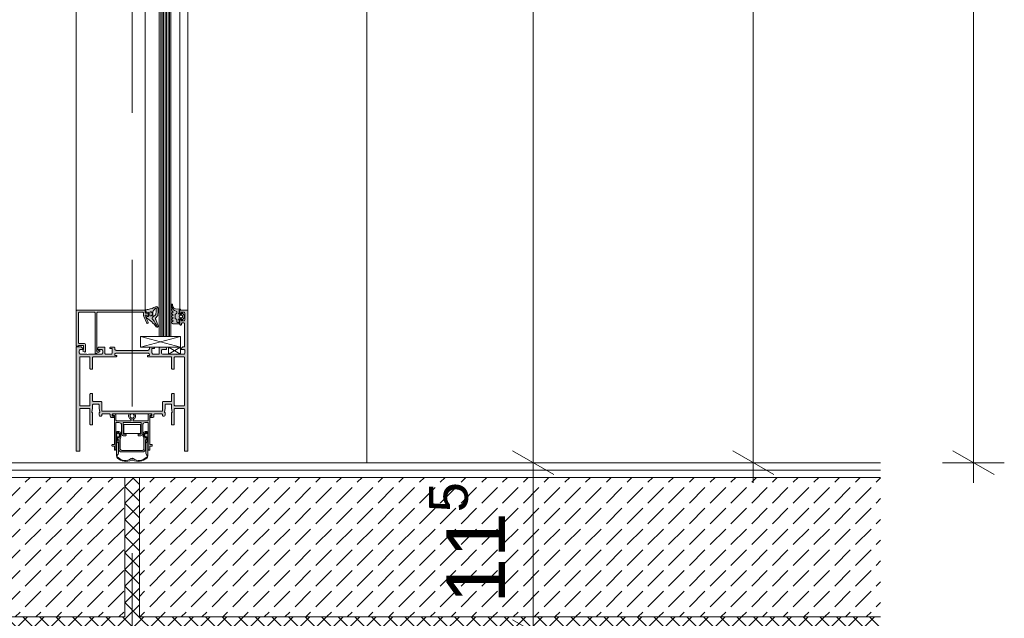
# Model space of a CAD drawing. Header units: metres. Extents: x -0.7 to 9.9, y -1.9 to 2.2.
# Tile 35 of 51: x 8.5 to 9.2, y -1.4 to -1. Entities that reach past the tile are written whole.
import ezdxf

# ---------------------------------------------------------------- set-up
doc = ezdxf.new("R2010")
doc.units = ezdxf.units.M
doc.header["$MEASUREMENT"] = 0
doc.linetypes.add('Strichlinie doppelt', pattern=[0.109361, 0.052917, -0.021167, 0.014111, -0.021167])
for name, color, linetype in [('152 - Bemaßung_ Beschriftung.Ausbau', 7, 'Continuous'), ('451 - Universal.Achsen Raster', 7, 'Continuous'), ('607 - Struktur.Stütze', 7, 'Continuous'), ('650 - Abdeckung.Fußboden Aufbau', 7, 'Continuous'), ('Neubau_301 - Elemente.Linie', 7, 'Continuous'), ('Neubau_302 - Elemente.Schraffur', 7, 'Continuous')]:
    doc.layers.add(name, color=color, linetype=linetype)
doc.styles.add('ERSTELLTER_STIL_1', font='txt')
doc.dimstyles.new('ERSTELLTER_STIL__5', dxfattribs={"dimtxt": 0.04, "dimasz": 0.02128, "dimexe": 0.18, "dimexo": 0.0625, "dimgap": 0, "dimtad": 1, "dimzin": 0, "dimdsep": 46, "dimtxsty": 'ERSTELLTER_STIL_1', "dimblk": 'ARROWHEAD_2', "dimblk1": 'ARROWHEAD_2', "dimblk2": 'ARROWHEAD_2', "dimcen": 0.09, "dimse1": 1, "dimse2": 1, "dimclrd": 7, "dimclre": 7, "dimclrt": 7, "dimazin": 0, "dimtfac": 1, "dimtdec": 4, "dimtmove": 0, "dimatfit": 3, "dimfxl": 1, "dimtolj": 1, "dimtzin": 0, "dimarcsym": 0})
pattern_1 = [(45, (-2.72064, -4.656054), (-0.014142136, 0.014142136), [0.015, -0.005]), (45, (-2.72064, -4.641912), (-0.014142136, 0.014142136), [0.015, -0.005])]
pattern_2 = [(45, (-2.72064, -4.656054), (-0.005656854, 0.005656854), []), (135, (-2.72064, -4.656054), (0.005656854, 0.005656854), [])]

# ---------------------------------------------------------------- blocks, each defined once
blk = doc.blocks.new('*D71', base_point=(-2.72064, -4.65605))
at = {"layer": '152 - Bemaßung_ Beschriftung.Ausbau', "color": 7, "linetype": 'Continuous', "lineweight": 5}
for p, q in [((8.86862, -1.28297), (8.89662, -1.29914)), ((8.90362, -1.29105), (8.86162, -1.29105)), ((8.88262, -1.40605), (8.88262, -1.29105)), ((8.86862, -1.39797), (8.89662, -1.41414)), ((8.90362, -1.40605), (8.86162, -1.40605))]:
    blk.add_line(p, q, dxfattribs=at)
at = {"layer": '152 - Bemaßung_ Beschriftung.Ausbau', "color": 7, "lineweight": 5, "insert": (8.87506, -1.38691), "char_height": 0.04, "attachment_point": 7, "rotation": 90, "style": 'ERSTELLTER_STIL_1'}
blk.add_mtext('\\A1;{\\pql;\\fArial|b0|i0|c0|p38;11\\fArial|b0|i0|c0|p38;\\A1{\\H.66x;\\S5^  ;}}', dxfattribs=at)
blk = doc.blocks.new('ARROWHEAD_2')
at = {"color": 0, "linetype": 'Continuous', "lineweight": 0}
for p, q in [((-0.378, -0.655), (0.378, 0.655)), ((0, 0), (-1, 0))]:
    blk.add_line(p, q, dxfattribs=at)
blk = doc.blocks.new('*D72', base_point=(-2.72064, -4.65605))
at = {"layer": '152 - Bemaßung_ Beschriftung.Ausbau', "color": 7, "linetype": 'Continuous', "lineweight": 5}
for p, q in [((8.86862, 0.92303), (8.89662, 0.90686)), ((8.90362, 0.91495), (8.86162, 0.91495)), ((8.88262, -1.29105), (8.88262, 0.91495)), ((8.86862, -1.28297), (8.89662, -1.29914)), ((8.90362, -1.29105), (8.86162, -1.29105))]:
    blk.add_line(p, q, dxfattribs=at)
at = {"layer": '152 - Bemaßung_ Beschriftung.Ausbau', "color": 7, "lineweight": 5, "insert": (8.88239, -0.25128), "char_height": 0.04, "attachment_point": 7, "rotation": 90, "style": 'ERSTELLTER_STIL_1'}
blk.add_mtext('\\A1;{\\pql;\\fArial|b0|i0|c0|p38;2,20\\fArial|b0|i0|c0|p38;\\A1{\\H.66x;\\S6^  ;}}', dxfattribs=at)
blk = doc.blocks.new('*D78', base_point=(-2.72064, -4.65605))
at = {"layer": '152 - Bemaßung_ Beschriftung.Ausbau', "color": 7, "linetype": 'Continuous', "lineweight": 5}
for p, q in [((9.01862, 0.99703), (9.04662, 0.98086)), ((9.05362, 0.98895), (9.01162, 0.98895)), ((9.03262, -1.29105), (9.03262, 0.98895)), ((9.01862, -1.28297), (9.04662, -1.29914)), ((9.05362, -1.29105), (9.01162, -1.29105)), ((9.03262, -1.30475), (9.03262, -1.29105))]:
    blk.add_line(p, q, dxfattribs=at)
at = {"layer": '152 - Bemaßung_ Beschriftung.Ausbau', "color": 7, "lineweight": 5, "insert": (9.02462, -0.20427), "char_height": 0.04, "attachment_point": 7, "rotation": 90, "style": 'ERSTELLTER_STIL_1'}
blk.add_mtext('\\A1;{\\pql;\\fArial|b0|i0|c0|p38;2,28}', dxfattribs=at)
blk = doc.blocks.new('*D82', base_point=(-2.72064, -4.65605))
at = {"layer": '152 - Bemaßung_ Beschriftung.Ausbau', "color": 7, "linetype": 'Continuous', "lineweight": 5}
for p, q in [((9.16862, 1.70703), (9.19662, 1.69086)), ((9.20362, 1.69895), (9.16162, 1.69895)), ((9.18262, -1.29105), (9.18262, 1.69895)), ((9.16862, -1.28297), (9.19662, -1.29914)), ((9.20362, -1.29105), (9.16162, -1.29105)), ((9.18262, -1.30475), (9.18262, -1.29105))]:
    blk.add_line(p, q, dxfattribs=at)
at = {"layer": '152 - Bemaßung_ Beschriftung.Ausbau', "color": 7, "lineweight": 5, "char_height": 0.04, "attachment_point": 7, "rotation": 90, "style": 'ERSTELLTER_STIL_1'}
for s, insert in [('\\A1;{\\pql;\\fArial|b0|i0|c0|p38;1}', (9.17462, 1.6605)), ('\\A1;{\\pql;\\fArial|b0|i0|c0|p38;2,99}', (9.17462, 0.13556))]:
    blk.add_mtext(s, dxfattribs=dict(at, insert=insert))

msp = doc.modelspace()

# ---------------------------------------------------------------- hatches: boundary and pattern name
at = {"layer": '650 - Abdeckung.Fußboden Aufbau', "linetype": 'Continuous', "lineweight": 5}
h = msp.add_hatch(dxfattribs=at)
h.set_pattern_fill('Teppich_0003', color=1, style=0, pattern_type=2)
h.set_pattern_definition([(45, (-2.72064, -4.536054), (-0.03818377, 0.03818377), [0, -0.036, 0, -0.054]), (110, (-2.60064, -4.536054), (0.0507434, 0.01846909), [0, -0.0264, 0, -0.0456])])
h.paths.add_polyline_path([(9.11935, -1.29105), (8.09935, -1.29105), (8.09935, -1.29605), (9.11935, -1.29605)])
h = msp.add_hatch(dxfattribs=at)
h.set_pattern_fill('Zementgebunden_0003', color=1, style=0, pattern_type=2)
h.set_pattern_definition([(45, (-2.72064, -4.656054), (-0.0212132, 0.0212132), [0, -0.03])])
h.paths.add_polyline_path([(8.09935, -1.29605), (8.09935, -1.30105), (9.11935, -1.30105), (9.11935, -1.29605)])
h = msp.add_hatch(dxfattribs=at)
h.set_pattern_fill('Beton__unbewehrt_0003', color=1, style=0, pattern_type=2)
h.set_pattern_definition(pattern_1)
h.paths.add_polyline_path([(8.09935, -1.30105), (8.09935, -1.39605), (8.60435, -1.39605), (8.60435, -1.30105)])
h = msp.add_hatch(dxfattribs=at)
h.set_pattern_fill('Dämmung__hart_2_0003', color=1, style=0, pattern_type=2)
h.set_pattern_definition(pattern_2)
h.paths.add_polyline_path([(8.60435, -1.30105), (8.61435, -1.30105), (8.61435, -1.39605), (8.60435, -1.39605)])
h = msp.add_hatch(dxfattribs=at)
h.set_pattern_fill('Beton__unbewehrt_0003', color=1, style=0, pattern_type=2)
h.set_pattern_definition(pattern_1)
h.paths.add_polyline_path([(8.61435, -1.39605), (9.11935, -1.39605), (9.11935, -1.30105), (8.61435, -1.30105)])
h = msp.add_hatch(dxfattribs=at)
h.set_pattern_fill('Dämmung__hart_2_0003', color=1, style=0, pattern_type=2)
h.set_pattern_definition(pattern_2)
h.paths.add_polyline_path([(8.09935, -1.39605), (8.09935, -1.40605), (9.11935, -1.40605), (9.11935, -1.39605)])
at = {"layer": 'Neubau_302 - Elemente.Schraffur', "linetype": 'Continuous', "lineweight": 5}
for points in [[(8.61948, -1.19093), (8.61907, -1.19052, 0.872598), (8.6183, -1.19111), (8.62027, -1.19533, -0.99569), (8.6194, -1.19583), (8.61727, -1.19127, -0.114745), (8.61713, -1.19061), (8.61713, -1.18898, 0.414516), (8.61663, -1.18848), (8.58583, -1.18848, 0.414515), (8.58533, -1.18898), (8.58533, -1.21428), (8.58514, -1.21473, 0.493148), (8.58533, -1.21498), (8.58601, -1.21498, 0.268805), (8.58619, -1.21488), (8.58648, -1.21438, -0.265753), (8.58665, -1.21428), (8.58713, -1.21428, -0.413047), (8.58733, -1.21448), (8.58733, -1.215, -0.256951), (8.5871, -1.21543), (8.5849, -1.2165, -0.589288), (8.58413, -1.21608), (8.58413, -1.18898, 0.414515), (8.58363, -1.18848), (8.57333, -1.18848, 0.414513), (8.57283, -1.18898), (8.57283, -1.20928, 0.414516), (8.57333, -1.20978), (8.57663, -1.20978, -0.414516), (8.57763, -1.21078), (8.57763, -1.21508, -0.57735), (8.57688, -1.21551), (8.57593, -1.21496, -0.401246), (8.57586, -1.2147), (8.57633, -1.21378), (8.57633, -1.21158, 0.414515), (8.57583, -1.21108), (8.57283, -1.21108), (8.57283, -1.21158), (8.57133, -1.21158), (8.57133, -1.18758, -0.414516), (8.57183, -1.18708), (8.61783, -1.18708, -0.414395), (8.61833, -1.18758), (8.61833, -1.18858, 0.414577), (8.61883, -1.18908), (8.61983, -1.18908, -0.414577), (8.62033, -1.18958), (8.62033, -1.19058, -0.668201)], [(8.62403, -1.19136), (8.62534, -1.19022, 0.153915), (8.62561, -1.18956), (8.62574, -1.18813, 0.02182), (8.62574, -1.18803), (8.62574, -1.18574), (8.62712, -1.18557, -0.042739), (8.62714, -1.18577), (8.62714, -1.18809, -0.02182), (8.62714, -1.18819), (8.62696, -1.19029, -0.153915), (8.62668, -1.19096), (8.62534, -1.19256, 0.390038), (8.62536, -1.19324, -0.108152), (8.62555, -1.19353), (8.62707, -1.19778, -0.44113), (8.62655, -1.19876, 0.094485), (8.62326, -1.19322, -0.183145), (8.62313, -1.19289), (8.62313, -1.19243, -0.291473), (8.62371, -1.19152), (8.62396, -1.19141, 0.072988)], [(8.63889, -1.18981, 0.267949), (8.63864, -1.19024), (8.63864, -1.19248, 0.267949), (8.63889, -1.19291), (8.63959, -1.19331, -0.267949), (8.63984, -1.19375), (8.63984, -1.19486, 0.414214), (8.64034, -1.19536), (8.64153, -1.19536), (8.64153, -1.19608, -0.414173), (8.64123, -1.19638), (8.63723, -1.19638), (8.63623, -1.19573, -0.600573), (8.63626, -1.19502), (8.63701, -1.19474, 0.693412), (8.63694, -1.19399), (8.63633, -1.19377, -0.693412), (8.63626, -1.19302), (8.63701, -1.19274, 0.693412), (8.63694, -1.19199), (8.63633, -1.19177, -0.693412), (8.63626, -1.19102), (8.63701, -1.19074, 0.693412), (8.63694, -1.18999), (8.63633, -1.18977, -0.876979), (8.63643, -1.18898), (8.63683, -1.18898, 0.698129), (8.63709, -1.18827, -0.220225), (8.63603, -1.18599), (8.63603, -1.18331, -0.167643), (8.63612, -1.18307), (8.63626, -1.18334, -0.067527), (8.63647, -1.18424, 0.342203), (8.63945, -1.18783, -0.348876), (8.63984, -1.18832), (8.63984, -1.18897, -0.267949), (8.63959, -1.1894)], [(8.59735, -1.25898, 0.414214), (8.59715, -1.25878), (8.5965, -1.25878, -0.414214), (8.5963, -1.25858), (8.5963, -1.25798, -0.414214), (8.5965, -1.25778), (8.59785, -1.25778, -0.414214), (8.59835, -1.25828), (8.59835, -1.26203, 0.414214), (8.59875, -1.26243), (8.6084, -1.26243, 0.414214), (8.6086, -1.26223), (8.6086, -1.26165, 0.308446), (8.60848, -1.26146, -0.497153), (8.60744, -1.25778), (8.60826, -1.25778), (8.60839, -1.25801, -0.337489), (8.60836, -1.25825, 0.478066), (8.6086, -1.26041), (8.6086, -1.26063), (8.6101, -1.26063), (8.6101, -1.26041, 0.478066), (8.61035, -1.25825, -0.337489), (8.61032, -1.25801), (8.61045, -1.25778), (8.61127, -1.25778, -0.497153), (8.61023, -1.26146, 0.308446), (8.6101, -1.26165), (8.6101, -1.26223, 0.414214), (8.6103, -1.26243), (8.61995, -1.26243, 0.414214), (8.62035, -1.26203), (8.62035, -1.25828, -0.414214), (8.62085, -1.25778), (8.6222, -1.25778, -0.414214), (8.6224, -1.25798), (8.6224, -1.25858, -0.414214), (8.6222, -1.25878), (8.62155, -1.25878, 0.414214), (8.62135, -1.25898), (8.62135, -1.27843, 0.414214), (8.62155, -1.27863), (8.62285, -1.27863, -0.414214), (8.62305, -1.27883), (8.62305, -1.27943, -0.414214), (8.62285, -1.27963), (8.62155, -1.27963, 0.414214), (8.62135, -1.27983), (8.62135, -1.28223, -0.414214), (8.62115, -1.28243, -0.414214), (8.62035, -1.28163), (8.62035, -1.26383, 0.414214), (8.62015, -1.26363), (8.61835, -1.26363, 0.414214), (8.61655, -1.26543), (8.61655, -1.27143, -0.414214), (8.61535, -1.27263), (8.6137, -1.27263, -0.414214), (8.6135, -1.27243), (8.6135, -1.27183, -0.414214), (8.6137, -1.27163), (8.61535, -1.27163, 0.414214), (8.61555, -1.27143), (8.61555, -1.26403, 0.414214), (8.61515, -1.26363), (8.60355, -1.26363, 0.414214), (8.60315, -1.26403), (8.60315, -1.27143, 0.414214), (8.60335, -1.27163), (8.605, -1.27163, -0.414214), (8.6052, -1.27183), (8.6052, -1.27243, -0.414214), (8.605, -1.27263), (8.60335, -1.27263, -0.414214), (8.60215, -1.27143), (8.60215, -1.26543, 0.414214), (8.60035, -1.26363), (8.59855, -1.26363, 0.414214), (8.59835, -1.26383), (8.59835, -1.28163, -0.414214), (8.59755, -1.28243, -0.414214), (8.59735, -1.28223), (8.59735, -1.27983, 0.414214), (8.59715, -1.27963), (8.59585, -1.27963, -0.414214), (8.59565, -1.27943), (8.59565, -1.27883, -0.414214), (8.59585, -1.27863), (8.59715, -1.27863, 0.414214), (8.59735, -1.27843)], [(8.59905, -1.26984, -0.860685), (8.59955, -1.2699), (8.5994, -1.27117), (8.59976, -1.27117), (8.59993, -1.27091, -0.306871), (8.60007, -1.27086, -0.090353), (8.60021, -1.27091, -0.1846), (8.60086, -1.27224, -0.233804), (8.60021, -1.27358, -0.087438), (8.60007, -1.27363, -0.309748), (8.59993, -1.27357), (8.59976, -1.27332), (8.5994, -1.27332), (8.5994, -1.27572, 0.616214), (8.59925, -1.27672, -0.242668), (8.60001, -1.27819), (8.60001, -1.28458, -0.233695), (8.59946, -1.28568, 0.637069), (8.59976, -1.28744, 0.359552), (8.60869, -1.28818, -0.153577), (8.60935, -1.28797, -0.153577), (8.61002, -1.28818, 0.359552), (8.61895, -1.28744, 0.637069), (8.61925, -1.28568, -0.233698), (8.6187, -1.28458), (8.6187, -1.27819, -0.242668), (8.61946, -1.27672, 0.616214), (8.61931, -1.27572), (8.61931, -1.27332), (8.61895, -1.27332), (8.61878, -1.27357, -0.309748), (8.61864, -1.27363, -0.087438), (8.6185, -1.27358, -0.233804), (8.61785, -1.27224, -0.1846), (8.6185, -1.27091, -0.090353), (8.61864, -1.27086, -0.306879), (8.61878, -1.27091), (8.61895, -1.27117), (8.61931, -1.27117), (8.61916, -1.26992, -0.460612), (8.61941, -1.26966, -0.317612), (8.61966, -1.26986, -0.102957), (8.6199, -1.27397, 0.545546), (8.62, -1.27492), (8.62, -1.28637, -0.24447), (8.61938, -1.28786, -0.302969), (8.60979, -1.28925, 0.135892), (8.60935, -1.28913, 0.135892), (8.60892, -1.28925, -0.302969), (8.59933, -1.28786, -0.24447), (8.59871, -1.28637), (8.59871, -1.27492, 0.545546), (8.59881, -1.27397, -0.102027)], [(8.60129, -1.28163, 0.414214), (8.60229, -1.28263), (8.6164, -1.28263, 0.414214), (8.6174, -1.28163), (8.6174, -1.27463, 0.158163), (8.61728, -1.27428, -0.158163), (8.617, -1.2734), (8.617, -1.27113, -0.435346), (8.61828, -1.26976), (8.61913, -1.26976), (8.6193, -1.2711, -0.187846), (8.6192, -1.27114), (8.61916, -1.27114, -0.316144), (8.61902, -1.27104), (8.61887, -1.27064, 0.316144), (8.61869, -1.27051), (8.61842, -1.27051, 0.198912), (8.61828, -1.27057), (8.61781, -1.27104, 0.198912), (8.61767, -1.27139), (8.61767, -1.27309, 0.198912), (8.61781, -1.27344), (8.61832, -1.27395, 0.198912), (8.61847, -1.27401), (8.61869, -1.27401, 0.316144), (8.61887, -1.27388), (8.61902, -1.27348, -0.316144), (8.61916, -1.27338), (8.6192, -1.27338, -0.209243), (8.61931, -1.27343), (8.61931, -1.27478, -0.112908), (8.61918, -1.27496), (8.6186, -1.27547, 0.236963), (8.6184, -1.27587), (8.6184, -1.28163, -0.414404), (8.6164, -1.28363), (8.60229, -1.28363, -0.414404), (8.60029, -1.28163), (8.60029, -1.27587, 0.236963), (8.60009, -1.27547), (8.59951, -1.27496, -0.112908), (8.59938, -1.27478), (8.59938, -1.27343, -0.209243), (8.59949, -1.27338), (8.59953, -1.27338, -0.316144), (8.59967, -1.27348), (8.59981, -1.27388, 0.316144), (8.6, -1.27401), (8.60022, -1.27401, 0.198912), (8.60036, -1.27395), (8.60087, -1.27344, 0.198912), (8.60102, -1.27309), (8.60102, -1.27139, 0.198912), (8.60087, -1.27104), (8.6004, -1.27057, 0.198912), (8.60026, -1.27051), (8.6, -1.27051, 0.316144), (8.59981, -1.27064), (8.59967, -1.27104, -0.316144), (8.59953, -1.27114), (8.59949, -1.27114, -0.187846), (8.59939, -1.2711), (8.59955, -1.26976), (8.60041, -1.26976, -0.435346), (8.60169, -1.27113), (8.60169, -1.2734, -0.158163), (8.6014, -1.27428, 0.158163), (8.60129, -1.27463)]]:
    msp.add_hatch(color=7, dxfattribs=at).paths.add_polyline_path(points)
h = msp.add_hatch(color=7, dxfattribs=at)
h.paths.add_polyline_path([(8.64735, -1.18758), (8.64735, -1.28308), (8.64505, -1.28308), (8.64505, -1.25458, 0.414214), (8.64455, -1.25408), (8.63855, -1.25408, 0.414214), (8.63805, -1.25458), (8.63805, -1.26478, -0.414214), (8.63755, -1.26528), (8.63675, -1.26528, -0.414214), (8.63625, -1.26478), (8.63625, -1.25668), (8.63675, -1.25668), (8.63625, -1.25384), (8.63625, -1.25158, 0.414214), (8.63575, -1.25108), (8.63235, -1.25108, 0.414214), (8.63185, -1.25158), (8.63185, -1.25384), (8.63135, -1.25668), (8.63185, -1.25668), (8.63185, -1.25828, -0.414214), (8.63085, -1.25928), (8.63055, -1.25928, -0.414214), (8.63005, -1.25878), (8.63005, -1.25828, 0.414214), (8.62955, -1.25778), (8.6247, -1.25778, 0.414214), (8.6242, -1.25828), (8.6242, -1.25928, -0.414214), (8.6232, -1.26028), (8.6219, -1.26028, -1), (8.6219, -1.25928), (8.6226, -1.25928, 0.414214), (8.6229, -1.25898), (8.6229, -1.25808, 0.414214), (8.6226, -1.25778), (8.5961, -1.25778, 0.414214), (8.5958, -1.25808), (8.5958, -1.25898, 0.414214), (8.5961, -1.25928), (8.5968, -1.25928, -1), (8.5968, -1.26028), (8.5955, -1.26028, -0.414214), (8.5945, -1.25928), (8.5945, -1.25828, 0.414214), (8.594, -1.25778), (8.58915, -1.25778, 0.414214), (8.58865, -1.25828), (8.58865, -1.25878, -0.414214), (8.58815, -1.25928), (8.58785, -1.25928, -0.414214), (8.58685, -1.25828), (8.58685, -1.25668), (8.58735, -1.25668), (8.58685, -1.25384), (8.58685, -1.25158, 0.414214), (8.58635, -1.25108), (8.58295, -1.25108, 0.414214), (8.58245, -1.25158), (8.58245, -1.25384), (8.58195, -1.25668), (8.58245, -1.25668), (8.58245, -1.26478, -0.414214), (8.58195, -1.26528), (8.58115, -1.26528, -0.414214), (8.58065, -1.26478), (8.58065, -1.25458, 0.414214), (8.58015, -1.25408), (8.57415, -1.25408, 0.414214), (8.57365, -1.25458), (8.57365, -1.28308), (8.57135, -1.28308), (8.57135, -1.21208), (8.57475, -1.21208), (8.57585, -1.21318), (8.57585, -1.21378), (8.57435, -1.21378, 0.414214), (8.57335, -1.21478), (8.57335, -1.21608, 0.414214), (8.57435, -1.21708), (8.57855, -1.21708, 0.4), (8.57955, -1.21708), (8.58835, -1.21708, 0.414214), (8.58935, -1.21608), (8.58935, -1.21478, 0.414214), (8.58835, -1.21378), (8.58585, -1.21378), (8.58585, -1.21328, -0.414214), (8.58685, -1.21228), (8.59035, -1.21228, -0.414214), (8.59085, -1.21278), (8.59085, -1.21658, 0.414214), (8.59135, -1.21708), (8.59485, -1.21708, 0.414214), (8.59585, -1.21608), (8.59585, -1.21328), (8.59415, -1.21328), (8.59415, -1.21278, -0.414214), (8.59465, -1.21228), (8.5971, -1.21228, -0.414214), (8.5976, -1.21278), (8.5976, -1.21348, 0.414214), (8.5986, -1.21448), (8.6201, -1.21448, 0.414214), (8.6211, -1.21348), (8.6211, -1.21278, -0.414214), (8.6216, -1.21228), (8.62405, -1.21228, -0.414214), (8.62455, -1.21278), (8.62455, -1.21328), (8.62285, -1.21328), (8.62285, -1.21608, 0.414214), (8.62385, -1.21708), (8.62735, -1.21708, 0.414214), (8.62785, -1.21658), (8.62785, -1.21278, -0.414214), (8.62835, -1.21228), (8.63185, -1.21228, -0.414214), (8.63285, -1.21328), (8.63285, -1.21378), (8.63035, -1.21378, 0.414214), (8.62935, -1.21478), (8.62935, -1.21608, 0.414214), (8.63035, -1.21708), (8.63915, -1.21708, 0.4), (8.64015, -1.21708), (8.64435, -1.21708, 0.414214), (8.64535, -1.21608), (8.64535, -1.21478, 0.414214), (8.64435, -1.21378), (8.64285, -1.21378), (8.64285, -1.21318), (8.64395, -1.21208), (8.64505, -1.21208), (8.64505, -1.19618, 0.414214), (8.64455, -1.19568), (8.64355, -1.19568, 0.414214), (8.64305, -1.19618), (8.64305, -1.19668, -0.414214), (8.64255, -1.19718), (8.64235, -1.19718, -0.414214), (8.64185, -1.19668), (8.64185, -1.19388, -0.414214), (8.64235, -1.19338), (8.64285, -1.19338), (8.64285, -1.19438), (8.64435, -1.19438, 0.414214), (8.64535, -1.19338), (8.64535, -1.18938, 0.414214), (8.64435, -1.18838), (8.64285, -1.18838), (8.64285, -1.18938), (8.64235, -1.18938, -0.414214), (8.64185, -1.18888), (8.64185, -1.18758, -0.414214), (8.64235, -1.18708), (8.64685, -1.18708, -0.414214)])
h.paths.add_polyline_path([(8.64455, -1.25228, 0.414214), (8.64505, -1.25178), (8.64505, -1.21938, 0.414214), (8.64455, -1.21888), (8.63855, -1.21888, 0.414214), (8.63805, -1.21938), (8.63805, -1.22678, -0.414214), (8.63755, -1.22728), (8.63675, -1.22728, -0.414214), (8.63625, -1.22678), (8.63625, -1.21938, 0.414214), (8.63575, -1.21888), (8.6203, -1.21888, -0.414214), (8.6198, -1.21838), (8.6198, -1.21788), (8.6211, -1.21788), (8.6211, -1.21728, 0.414214), (8.6201, -1.21628), (8.5986, -1.21628, 0.414214), (8.5976, -1.21728), (8.5976, -1.21788), (8.5989, -1.21788), (8.5989, -1.21838, -0.414214), (8.5984, -1.21888), (8.58295, -1.21888, 0.414214), (8.58245, -1.21938), (8.58245, -1.22678, -0.414214), (8.58195, -1.22728), (8.58115, -1.22728, -0.414214), (8.58065, -1.22678), (8.58065, -1.21938, 0.414214), (8.58015, -1.21888), (8.57415, -1.21888, 0.414214), (8.57365, -1.21938), (8.57365, -1.25178, 0.414214), (8.57415, -1.25228), (8.58015, -1.25228, 0.414214), (8.58065, -1.25178), (8.58065, -1.24438, -0.414214), (8.58115, -1.24388), (8.58195, -1.24388, -0.414214), (8.58245, -1.24438), (8.58245, -1.24878, 0.414214), (8.58295, -1.24928), (8.58815, -1.24928, -0.414214), (8.58865, -1.24978), (8.58865, -1.25548, 0.414214), (8.58915, -1.25598), (8.62955, -1.25598, 0.414214), (8.63005, -1.25548), (8.63005, -1.24978, -0.414214), (8.63055, -1.24928), (8.63575, -1.24928, 0.414214), (8.63625, -1.24878), (8.63625, -1.24438, -0.414214), (8.63675, -1.24388), (8.63755, -1.24388, -0.414214), (8.63805, -1.24438), (8.63805, -1.25178, 0.414214), (8.63855, -1.25228)], flags=0)
h = msp.add_hatch(color=7, dxfattribs=at)
h.paths.add_polyline_path([(8.62534, -1.18473, -0.518668), (8.62712, -1.18557), (8.62537, -1.18578, 0.228916), (8.62479, -1.18615, -0.021657), (8.62367, -1.18775, 0.170252), (8.62353, -1.18812), (8.62353, -1.19114, 0.548355), (8.62396, -1.19141), (8.62371, -1.19152, 0.291473), (8.62313, -1.19243), (8.62313, -1.19289, 0.183145), (8.62326, -1.19322, -0.094485), (8.62655, -1.19876, -0.312127), (8.62575, -1.19846, 0.104624), (8.61908, -1.19226, -0.631063), (8.61913, -1.19172), (8.62029, -1.1913, 0.315299), (8.62048, -1.19102), (8.62048, -1.18897, 0.45159), (8.62015, -1.18867), (8.61924, -1.18878, -0.394989), (8.61891, -1.18854), (8.61864, -1.18714, -0.416404), (8.61888, -1.18679, -0.006167), (8.62034, -1.18654, 0.08742)])
h.paths.add_polyline_path([(8.62193, -1.19099, 0.414214), (8.62293, -1.18999), (8.62293, -1.18879, 0.414214), (8.62243, -1.18829), (8.62193, -1.18829, 0.414214), (8.62143, -1.18879), (8.62143, -1.19049, 0.414214)], flags=0)
h = msp.add_hatch(color=7, dxfattribs=at)
h.paths.add_polyline_path([(8.64483, -1.1922, -0.199038), (8.64469, -1.19255), (8.64365, -1.19359, -0.668191), (8.64313, -1.19338), (8.64313, -1.19328, 0.414214), (8.64283, -1.19298), (8.64153, -1.19298, 0.999994), (8.64153, -1.19398), (8.64153, -1.19536), (8.64034, -1.19536, -0.414214), (8.63984, -1.19486), (8.63984, -1.19375, 0.267949), (8.63959, -1.19331), (8.63889, -1.19291, -0.267949), (8.63864, -1.19248), (8.63864, -1.19024, -0.267949), (8.63889, -1.18981), (8.63959, -1.1894, 0.267949), (8.63984, -1.18897), (8.63984, -1.18832, 0.353497), (8.63944, -1.18783, -0.3416), (8.63647, -1.18424, 0.067527), (8.63626, -1.18334), (8.63612, -1.18307, -0.643242), (8.63683, -1.18324), (8.63707, -1.1845, 0.334543), (8.63886, -1.18611), (8.64193, -1.18638, -0.41421), (8.64233, -1.18678), (8.64153, -1.18678), (8.64153, -1.18878, 1), (8.64153, -1.18978), (8.64283, -1.18978, 0.463451), (8.64313, -1.18943, -0.765529), (8.64365, -1.18917), (8.64469, -1.19021, -0.199004), (8.64483, -1.19056)])
h.paths.add_polyline_path([(8.64313, -1.19218, 0.414214), (8.64363, -1.19168), (8.64363, -1.19108, 0.414214), (8.64313, -1.19058), (8.64203, -1.19058, 0.414214), (8.64153, -1.19108), (8.64153, -1.19168, 0.414214), (8.64203, -1.19218)], flags=0)

# ---------------------------------------------------------------- linework, layer by layer
at = {"layer": '451 - Universal.Achsen Raster', "color": 160, "linetype": 'Strichlinie doppelt', "lineweight": 9, "ltscale": 2, "true_color": 0x3232ff}
msp.add_line((8.60935, 1.89395), (8.60935, -1.60605), dxfattribs=at)
at = {"layer": '607 - Struktur.Stütze', "color": 7, "linetype": 'Continuous', "lineweight": 13}
msp.add_line((8.76935, -1.29105), (8.76935, 1.04895), dxfattribs=at)
at = {"layer": '650 - Abdeckung.Fußboden Aufbau', "color": 1, "linetype": 'Continuous', "lineweight": 13}
for p, q in [((8.64183, -1.29105), (8.09935, -1.29105)), ((9.11935, -1.29105), (8.64183, -1.29105))]:
    msp.add_line(p, q, dxfattribs=at)
at = {"layer": '650 - Abdeckung.Fußboden Aufbau', "color": 1, "linetype": 'Continuous', "lineweight": 9}
for p, q in [((9.11935, -1.29605), (8.09935, -1.29605)), ((9.11935, -1.30105), (8.09935, -1.30105)), ((8.60435, -1.39605), (8.60435, -1.30105)), ((8.61435, -1.30105), (8.61435, -1.39605)), ((8.60435, -1.39605), (8.09935, -1.39605)), ((9.11935, -1.39605), (8.61435, -1.39605))]:
    msp.add_line(p, q, dxfattribs=at)
at = {"layer": 'Neubau_301 - Elemente.Linie', "color": 1, "linetype": 'Continuous', "lineweight": 5}
for p, q in [((8.62783, -0.60905), (8.62783, -1.20508)), ((8.62883, -1.20508), (8.62883, -0.60905)), ((8.62983, -1.20508), (8.62983, -0.60905)), ((8.63083, -1.20508), (8.63083, -0.60905)), ((8.63183, -1.20508), (8.63183, -0.60905)), ((8.63283, -1.20508), (8.63283, -0.60905)), ((8.63383, -1.20508), (8.63383, -0.60905)), ((8.63483, -1.20508), (8.63483, -0.60905)), ((8.63583, -1.20508), (8.63583, -0.60905)), ((8.57133, -1.18758), (8.57133, -0.6593)), ((8.61833, -1.18758), (8.61833, -0.6593)), ((8.64183, -1.18637), (8.64183, -0.6593)), ((8.64733, -1.18758), (8.64733, -0.6593)), ((8.62712, -1.18557), (8.62537, -1.18578)), ((8.62712, -1.18557), (8.62574, -1.18574)), ((8.62574, -1.18574), (8.62574, -1.18803)), ((8.62574, -1.18574), (8.62574, -1.18803)), ((8.62714, -1.18809), (8.62714, -1.18577)), ((8.62313, -1.19243), (8.62313, -1.1929)), ((8.62353, -1.18812), (8.62353, -1.19114)), ((8.62396, -1.19141), (8.62371, -1.19152)), ((8.62534, -1.19022), (8.62403, -1.19136)), ((8.62534, -1.19256), (8.62668, -1.19096)), ((8.62707, -1.19778), (8.62555, -1.19353)), ((8.62574, -1.18813), (8.62561, -1.18956)), ((8.62574, -1.18813), (8.62561, -1.18956)), ((8.62696, -1.19029), (8.62714, -1.18819)), ((8.64227, -1.20508), (8.61503, -1.21228)), ((8.64227, -1.21228), (8.61503, -1.20508)), ((8.62783, -1.20508), (8.63583, -1.20508)), ((8.63425, -1.21708), (8.64227, -1.21228)), ((8.63425, -1.21228), (8.64227, -1.21708))]:
    msp.add_line(p, q, dxfattribs=at)
at = {"layer": 'Neubau_301 - Elemente.Linie', "color": 1, "linetype": 'Continuous', "lineweight": 5, "flags": 128}
for points in [[(8.61948, -1.19093, 0.668201), (8.62033, -1.19058), (8.62033, -1.18958, 0.414577), (8.61983, -1.18908), (8.61883, -1.18908, -0.414577), (8.61833, -1.18858), (8.61833, -1.18758, 0.414395), (8.61783, -1.18708), (8.57183, -1.18708, 0.414516), (8.57133, -1.18758), (8.57133, -1.21158), (8.57283, -1.21158), (8.57283, -1.21108), (8.57583, -1.21108, -0.414515), (8.57633, -1.21158), (8.57633, -1.21378), (8.57586, -1.2147, 0.401246), (8.57593, -1.21496), (8.57688, -1.21551, 0.57735), (8.57763, -1.21508), (8.57763, -1.21078, 0.414516), (8.57663, -1.20978), (8.57333, -1.20978, -0.414516), (8.57283, -1.20928), (8.57283, -1.18898, -0.414513), (8.57333, -1.18848), (8.58363, -1.18848, -0.414515), (8.58413, -1.18898), (8.58413, -1.21608, 0.589288), (8.5849, -1.2165), (8.5871, -1.21543, 0.256951), (8.58733, -1.215), (8.58733, -1.21448, 0.413047), (8.58713, -1.21428), (8.58665, -1.21428, 0.265753), (8.58648, -1.21438), (8.58619, -1.21488, -0.268805), (8.58601, -1.21498), (8.58533, -1.21498, -0.493148), (8.58514, -1.21473), (8.58533, -1.21428), (8.58533, -1.18898, -0.414515), (8.58583, -1.18848), (8.61663, -1.18848, -0.414516), (8.61713, -1.18898), (8.61713, -1.19061, 0.114745), (8.61727, -1.19127), (8.6194, -1.19583, 0.99569), (8.62027, -1.19533), (8.6183, -1.19111, -0.872598), (8.61907, -1.19052)], [(8.57475, -1.21208), (8.57585, -1.21318), (8.57585, -1.21378), (8.57435, -1.21378, 0.414214), (8.57335, -1.21478), (8.57335, -1.21608, 0.414214), (8.57435, -1.21708), (8.57855, -1.21708, 0.4), (8.57955, -1.21708), (8.58835, -1.21708, 0.414214), (8.58935, -1.21608), (8.58935, -1.21478, 0.414214), (8.58835, -1.21378), (8.58585, -1.21378), (8.58585, -1.21328, -0.414214), (8.58685, -1.21228), (8.59035, -1.21228, -0.414214), (8.59085, -1.21278), (8.59085, -1.21658, 0.414214), (8.59135, -1.21708), (8.59485, -1.21708, 0.414214), (8.59585, -1.21608), (8.59585, -1.21328), (8.59415, -1.21328), (8.59415, -1.21278, -0.414214), (8.59465, -1.21228), (8.5971, -1.21228, -0.414214), (8.5976, -1.21278), (8.5976, -1.21348, 0.414214), (8.5986, -1.21448), (8.6201, -1.21448, 0.414214), (8.6211, -1.21348), (8.6211, -1.21278, -0.414214), (8.6216, -1.21228), (8.62405, -1.21228, -0.414214), (8.62455, -1.21278), (8.62455, -1.21328), (8.62285, -1.21328), (8.62285, -1.21608, 0.414214), (8.62385, -1.21708), (8.62735, -1.21708, 0.414214), (8.62785, -1.21658), (8.62785, -1.21278, -0.414214), (8.62835, -1.21228), (8.63185, -1.21228, -0.414214), (8.63285, -1.21328), (8.63285, -1.21378), (8.63035, -1.21378, 0.414214), (8.62935, -1.21478), (8.62935, -1.21608, 0.414214), (8.63035, -1.21708), (8.63915, -1.21708, 0.4), (8.64015, -1.21708), (8.64435, -1.21708, 0.414214), (8.64535, -1.21608), (8.64535, -1.21478, 0.414214), (8.64435, -1.21378), (8.64285, -1.21378), (8.64285, -1.21318), (8.64395, -1.21208), (8.64505, -1.21208), (8.64505, -1.19618, 0.414214), (8.64455, -1.19568), (8.64355, -1.19568, 0.414214), (8.64305, -1.19618), (8.64305, -1.19668, -0.414214), (8.64255, -1.19718), (8.64235, -1.19718, -0.414214), (8.64185, -1.19668), (8.64185, -1.19388, -0.414214), (8.64235, -1.19338), (8.64285, -1.19338), (8.64285, -1.19438), (8.64435, -1.19438, 0.414214), (8.64535, -1.19338), (8.64535, -1.18938, 0.414214), (8.64435, -1.18838), (8.64285, -1.18838), (8.64285, -1.18938), (8.64235, -1.18938, -0.414214), (8.64185, -1.18888), (8.64185, -1.18758, -0.414214), (8.64235, -1.18708), (8.64685, -1.18708, -0.414214), (8.64735, -1.18758), (8.64735, -1.28308), (8.64505, -1.28308), (8.64505, -1.25458, 0.414214), (8.64455, -1.25408), (8.63855, -1.25408, 0.414214), (8.63805, -1.25458), (8.63805, -1.26478, -0.414214), (8.63755, -1.26528), (8.63675, -1.26528, -0.414214), (8.63625, -1.26478), (8.63625, -1.25668), (8.63675, -1.25668), (8.63625, -1.25384), (8.63625, -1.25158, 0.414214), (8.63575, -1.25108), (8.63235, -1.25108, 0.414214), (8.63185, -1.25158), (8.63185, -1.25384), (8.63135, -1.25668), (8.63185, -1.25668), (8.63185, -1.25828, -0.414214), (8.63085, -1.25928), (8.63055, -1.25928, -0.414214), (8.63005, -1.25878), (8.63005, -1.25828, 0.414214), (8.62955, -1.25778), (8.6247, -1.25778, 0.414214), (8.6242, -1.25828), (8.6242, -1.25928, -0.414214), (8.6232, -1.26028), (8.6219, -1.26028, -1), (8.6219, -1.25928), (8.6226, -1.25928, 0.414214), (8.6229, -1.25898), (8.6229, -1.25808, 0.414214), (8.6226, -1.25778), (8.5961, -1.25778, 0.414214), (8.5958, -1.25808), (8.5958, -1.25898, 0.414214), (8.5961, -1.25928), (8.5968, -1.25928, -1), (8.5968, -1.26028), (8.5955, -1.26028, -0.414214), (8.5945, -1.25928), (8.5945, -1.25828, 0.414214), (8.594, -1.25778), (8.58915, -1.25778, 0.414214), (8.58865, -1.25828), (8.58865, -1.25878, -0.414214), (8.58815, -1.25928), (8.58785, -1.25928, -0.414214), (8.58685, -1.25828), (8.58685, -1.25668), (8.58735, -1.25668), (8.58685, -1.25384), (8.58685, -1.25158, 0.414214), (8.58635, -1.25108), (8.58295, -1.25108, 0.414214), (8.58245, -1.25158), (8.58245, -1.25384), (8.58195, -1.25668), (8.58245, -1.25668), (8.58245, -1.26478, -0.414214), (8.58195, -1.26528), (8.58115, -1.26528, -0.414214), (8.58065, -1.26478), (8.58065, -1.25458, 0.414214), (8.58015, -1.25408), (8.57415, -1.25408, 0.414214), (8.57365, -1.25458), (8.57365, -1.28308), (8.57135, -1.28308), (8.57135, -1.21208)], [(8.63755, -1.24388, -0.414214), (8.63805, -1.24438), (8.63805, -1.25178, 0.414214), (8.63855, -1.25228), (8.64455, -1.25228, 0.414214), (8.64505, -1.25178), (8.64505, -1.21938, 0.414214), (8.64455, -1.21888), (8.63855, -1.21888, 0.414214), (8.63805, -1.21938), (8.63805, -1.22678, -0.414214), (8.63755, -1.22728), (8.63675, -1.22728, -0.414214), (8.63625, -1.22678), (8.63625, -1.21938, 0.414214), (8.63575, -1.21888), (8.6203, -1.21888, -0.414214), (8.6198, -1.21838), (8.6198, -1.21788), (8.6211, -1.21788), (8.6211, -1.21728, 0.414214), (8.6201, -1.21628), (8.5986, -1.21628, 0.414214), (8.5976, -1.21728), (8.5976, -1.21788), (8.5989, -1.21788), (8.5989, -1.21838, -0.414214), (8.5984, -1.21888), (8.58295, -1.21888, 0.414214), (8.58245, -1.21938), (8.58245, -1.22678, -0.414214), (8.58195, -1.22728), (8.58115, -1.22728, -0.414214), (8.58065, -1.22678), (8.58065, -1.21938, 0.414214), (8.58015, -1.21888), (8.57415, -1.21888, 0.414214), (8.57365, -1.21938), (8.57365, -1.25178, 0.414214), (8.57415, -1.25228), (8.58015, -1.25228, 0.414214), (8.58065, -1.25178), (8.58065, -1.24438, -0.414214), (8.58115, -1.24388), (8.58195, -1.24388, -0.414214), (8.58245, -1.24438), (8.58245, -1.24878, 0.414214), (8.58295, -1.24928), (8.58815, -1.24928, -0.414214), (8.58865, -1.24978), (8.58865, -1.25548, 0.414214), (8.58915, -1.25598), (8.62955, -1.25598, 0.414214), (8.63005, -1.25548), (8.63005, -1.24978, -0.414214), (8.63055, -1.24928), (8.63575, -1.24928, 0.414214), (8.63625, -1.24878), (8.63625, -1.24438, -0.414214), (8.63675, -1.24388)]]:
    msp.add_lwpolyline(points, format="xyb", close=True, dxfattribs=at)
at = {"layer": 'Neubau_301 - Elemente.Linie', "color": 1, "linetype": 'Continuous', "lineweight": 5}
for points in [[(8.62015, -1.18867), (8.61924, -1.18878, -0.394989), (8.61891, -1.18854), (8.61864, -1.18714, -0.416404), (8.61888, -1.18679, -0.006167), (8.62034, -1.18654, 0.087272), (8.62534, -1.18474, -0.576624), (8.62714, -1.18577), (8.62714, -1.18809, -0.02182), (8.62714, -1.18819), (8.62696, -1.19029, -0.153915), (8.62668, -1.19096), (8.62534, -1.19256, 0.390038), (8.62536, -1.19324, -0.108152), (8.62555, -1.19353), (8.62707, -1.19778, -0.873532), (8.62575, -1.19846, 0.104624), (8.61908, -1.19226, -0.631063), (8.61913, -1.19172), (8.62029, -1.1913, 0.315299), (8.62048, -1.19102), (8.62048, -1.18897, 0.45159)], [(8.64193, -1.18638, -0.41421), (8.64233, -1.18678), (8.64153, -1.18678), (8.64153, -1.18878, 1), (8.64153, -1.18978), (8.64283, -1.18978, 0.414214), (8.64313, -1.18948), (8.64313, -1.18938, -0.667911), (8.64365, -1.18917), (8.64469, -1.19021, -0.199004), (8.64483, -1.19056), (8.64483, -1.1922, -0.199038), (8.64469, -1.19255), (8.64365, -1.19359, -0.667817), (8.64313, -1.19338), (8.64313, -1.19328, 0.414214), (8.64283, -1.19298), (8.64153, -1.19298, 1), (8.64153, -1.19398), (8.64153, -1.19536), (8.64034, -1.19536, -0.414214), (8.63984, -1.19486), (8.63984, -1.19375, 0.267949), (8.63959, -1.19331), (8.63889, -1.19291, -0.267949), (8.63864, -1.19248), (8.63864, -1.19024, -0.267949), (8.63889, -1.18981), (8.63959, -1.1894, 0.267949), (8.63984, -1.18897), (8.63984, -1.18832, 0.353497), (8.63944, -1.18783, -0.3416), (8.63647, -1.18424, 0.067527), (8.63626, -1.18334), (8.63612, -1.18307, -0.643242), (8.63683, -1.18324), (8.63707, -1.1845, 0.334543), (8.63886, -1.18611)], [(8.62143, -1.18879, -0.414214), (8.62193, -1.18829), (8.62243, -1.18829, -0.414214), (8.62293, -1.18879), (8.62293, -1.18999, -0.414214), (8.62193, -1.19099, -0.414214), (8.62143, -1.19049)], [(8.64203, -1.19058, 0.414225), (8.64153, -1.19108), (8.64153, -1.19168, 0.414225), (8.64203, -1.19218), (8.64313, -1.19218, 0.414235), (8.64363, -1.19168), (8.64363, -1.19108, 0.414235), (8.64313, -1.19058)], [(8.61045, -1.25778), (8.61127, -1.25778, -0.497153), (8.61023, -1.26146, 0.308446), (8.6101, -1.26165), (8.6101, -1.26223, 0.414214), (8.6103, -1.26243), (8.61995, -1.26243, 0.414214), (8.62035, -1.26203), (8.62035, -1.25828, -0.414214), (8.62085, -1.25778), (8.6222, -1.25778, -0.414214), (8.6224, -1.25798), (8.6224, -1.25858, -0.414214), (8.6222, -1.25878), (8.62155, -1.25878, 0.414214), (8.62135, -1.25898), (8.62135, -1.27843, 0.414214), (8.62155, -1.27863), (8.62285, -1.27863, -0.414214), (8.62305, -1.27883), (8.62305, -1.27943, -0.414214), (8.62285, -1.27963), (8.62155, -1.27963, 0.414214), (8.62135, -1.27983), (8.62135, -1.28223, -0.414214), (8.62115, -1.28243, -0.414214), (8.62035, -1.28163), (8.62035, -1.26383, 0.414214), (8.62015, -1.26363), (8.61835, -1.26363, 0.414214), (8.61655, -1.26543), (8.61655, -1.27143, -0.414214), (8.61535, -1.27263), (8.6137, -1.27263, -0.414214), (8.6135, -1.27243), (8.6135, -1.27183, -0.414214), (8.6137, -1.27163), (8.61535, -1.27163, 0.414214), (8.61555, -1.27143), (8.61555, -1.26403, 0.414214), (8.61515, -1.26363), (8.60355, -1.26363, 0.414214), (8.60315, -1.26403), (8.60315, -1.27143, 0.414214), (8.60335, -1.27163), (8.605, -1.27163, -0.414214), (8.6052, -1.27183), (8.6052, -1.27243, -0.414214), (8.605, -1.27263), (8.60335, -1.27263, -0.414214), (8.60215, -1.27143), (8.60215, -1.26543, 0.414214), (8.60035, -1.26363), (8.59855, -1.26363, 0.414214), (8.59835, -1.26383), (8.59835, -1.28163, -0.414214), (8.59755, -1.28243, -0.414214), (8.59735, -1.28223), (8.59735, -1.27983, 0.414214), (8.59715, -1.27963), (8.59585, -1.27963, -0.414214), (8.59565, -1.27943), (8.59565, -1.27883, -0.414214), (8.59585, -1.27863), (8.59715, -1.27863, 0.414214), (8.59735, -1.27843), (8.59735, -1.25898, 0.414214), (8.59715, -1.25878), (8.5965, -1.25878, -0.414214), (8.5963, -1.25858), (8.5963, -1.25798, -0.414214), (8.5965, -1.25778), (8.59785, -1.25778, -0.414214), (8.59835, -1.25828), (8.59835, -1.26203, 0.414214), (8.59875, -1.26243), (8.6084, -1.26243, 0.414214), (8.6086, -1.26223), (8.6086, -1.26165, 0.308446), (8.60848, -1.26146, -0.497153), (8.60744, -1.25778), (8.60826, -1.25778), (8.60839, -1.25801, -0.337489), (8.60836, -1.25825, 0.478066), (8.6086, -1.26041), (8.6086, -1.26063), (8.6101, -1.26063), (8.6101, -1.26041, 0.478066), (8.61035, -1.25825, -0.337489), (8.61032, -1.25801)], [(8.59976, -1.28744, -0.637069), (8.59946, -1.28568, 0.233695), (8.60001, -1.28458), (8.60001, -1.27819, 0.242668), (8.59925, -1.27672, -0.616214), (8.5994, -1.27572), (8.5994, -1.27332), (8.59976, -1.27332), (8.59993, -1.27357, 0.309748), (8.60007, -1.27363, 0.087438), (8.60021, -1.27358, 0.233804), (8.60086, -1.27224, 0.1846), (8.60021, -1.27091, 0.090353), (8.60007, -1.27086, 0.306879), (8.59993, -1.27091), (8.59976, -1.27117), (8.5994, -1.27117), (8.59955, -1.2699, 0.87236), (8.59905, -1.26985, 0.101862), (8.59881, -1.27397, -0.545546), (8.59871, -1.27492), (8.59871, -1.28637, 0.24447), (8.59933, -1.28786, 0.302969), (8.60892, -1.28925, -0.135892), (8.60935, -1.28913, -0.135892), (8.60979, -1.28925, 0.302969), (8.61938, -1.28786, 0.24447), (8.62, -1.28637), (8.62, -1.27492, -0.545546), (8.6199, -1.27397, 0.102957), (8.61966, -1.26986, 0.317612), (8.61941, -1.26966, 0.460612), (8.61916, -1.26992), (8.61931, -1.27117), (8.61895, -1.27117), (8.61878, -1.27091, 0.306879), (8.61864, -1.27086, 0.090353), (8.6185, -1.27091, 0.1846), (8.61785, -1.27224, 0.233804), (8.6185, -1.27358, 0.087438), (8.61864, -1.27363, 0.309748), (8.61878, -1.27357), (8.61895, -1.27332), (8.61931, -1.27332), (8.61931, -1.27572, -0.616214), (8.61946, -1.27672, 0.242668), (8.6187, -1.27819), (8.6187, -1.28458, 0.233695), (8.61925, -1.28568, -0.637069), (8.61895, -1.28744, -0.359552), (8.61002, -1.28818, 0.153577), (8.60935, -1.28797, 0.153577), (8.60869, -1.28818, -0.359552)], [(8.60129, -1.28163, 0.414214), (8.60229, -1.28263), (8.6164, -1.28263, 0.414214), (8.6174, -1.28163), (8.6174, -1.27463, 0.158163), (8.61728, -1.27428, -0.158163), (8.617, -1.2734), (8.617, -1.27113, -0.435346), (8.61828, -1.26976), (8.61913, -1.26976), (8.6193, -1.2711, -0.187846), (8.6192, -1.27114), (8.61916, -1.27114, -0.316144), (8.61902, -1.27104), (8.61887, -1.27064, 0.316144), (8.61869, -1.27051), (8.61842, -1.27051, 0.198912), (8.61828, -1.27057), (8.61781, -1.27104, 0.198912), (8.61767, -1.27139), (8.61767, -1.27309, 0.198912), (8.61781, -1.27344), (8.61832, -1.27395, 0.198912), (8.61847, -1.27401), (8.61869, -1.27401, 0.316144), (8.61887, -1.27388), (8.61902, -1.27348, -0.316144), (8.61916, -1.27338), (8.6192, -1.27338, -0.209243), (8.61931, -1.27343), (8.61931, -1.27478, -0.112908), (8.61918, -1.27496), (8.6186, -1.27547, 0.236963), (8.6184, -1.27587), (8.6184, -1.28163, -0.414404), (8.6164, -1.28363), (8.60229, -1.28363, -0.414404), (8.60029, -1.28163), (8.60029, -1.27587, 0.236963), (8.60009, -1.27547), (8.59951, -1.27496, -0.112908), (8.59938, -1.27478), (8.59938, -1.27343, -0.209243), (8.59949, -1.27338), (8.59953, -1.27338, -0.316144), (8.59967, -1.27348), (8.59981, -1.27388, 0.316144), (8.6, -1.27401), (8.60022, -1.27401, 0.198912), (8.60036, -1.27395), (8.60087, -1.27344, 0.198912), (8.60102, -1.27309), (8.60102, -1.27139, 0.198912), (8.60087, -1.27104), (8.6004, -1.27057, 0.198912), (8.60026, -1.27051), (8.6, -1.27051, 0.316144), (8.59981, -1.27064), (8.59967, -1.27104, -0.316144), (8.59953, -1.27114), (8.59949, -1.27114, -0.187846), (8.59939, -1.2711), (8.59955, -1.26976), (8.60041, -1.26976, -0.435346), (8.60169, -1.27113), (8.60169, -1.2734, -0.158163), (8.6014, -1.27428, 0.158163), (8.60129, -1.27463)]]:
    msp.add_lwpolyline(points, format="xyb", close=True, dxfattribs=at)
for points in [[(8.63612, -1.18307, 0.167643), (8.63603, -1.18331), (8.63603, -1.18599, 0.220237), (8.63709, -1.18827, -0.698124), (8.63683, -1.18898), (8.63643, -1.18898, 0.87698), (8.63633, -1.18977), (8.63694, -1.18999, -0.767324), (8.63694, -1.19077), (8.63633, -1.19099, 0.767333), (8.63633, -1.19177), (8.63694, -1.19199, -0.767325), (8.63694, -1.19277), (8.63633, -1.19299, 0.767333), (8.63633, -1.19377), (8.63694, -1.19399, -0.767324), (8.63694, -1.19477), (8.63633, -1.19499, 0.668184), (8.63623, -1.19573), (8.63723, -1.19638), (8.64123, -1.19638, 0.414214), (8.64153, -1.19608), (8.64153, -1.19536)], [(8.64153, -1.19536), (8.64034, -1.19536, -0.414214), (8.63984, -1.19486), (8.63984, -1.19375, 0.267949), (8.63959, -1.19331), (8.63889, -1.19291, -0.267949), (8.63864, -1.19248), (8.63864, -1.19024, -0.267949), (8.63889, -1.18981), (8.63959, -1.1894, 0.267949), (8.63984, -1.18897), (8.63984, -1.18832, 0.353497), (8.63944, -1.18783, -0.3416), (8.63647, -1.18424, 0.067527), (8.63626, -1.18334), (8.63612, -1.18307)]]:
    msp.add_lwpolyline(points, format="xyb", dxfattribs=at)
for points in [[(8.61503, -1.21228), (8.64227, -1.21228), (8.64227, -1.20508), (8.61503, -1.20508)], [(8.63425, -1.21708), (8.64227, -1.21708), (8.64227, -1.21228), (8.63425, -1.21228)], [(8.61505, -1.27113), (8.60365, -1.27113), (8.60365, -1.26503), (8.61505, -1.26503)]]:
    msp.add_lwpolyline(points, close=True, dxfattribs=at)
for centre, radius, start, end in [((8.60582, -1.17402), 0.02251, 322.37789, 327.46383), ((8.62547, -1.18657), 0.0008, 96.79829, 148.37325), ((8.62594, -1.18578), 0.0012, 0.12493, 9.91407), ((8.62413, -1.19243), 0.001, 115, 180), ((8.62363, -1.19289), 0.0005, 180, 221.51364), ((8.62363, -1.19289), 0.0005, 180, 221.51364), ((8.61039, -1.20462), 0.01719, 19.92329, 41.51364), ((8.61039, -1.20462), 0.01719, 19.92329, 41.51364), ((8.62413, -1.18812), 0.0006, 143.46031, 180), ((8.62383, -1.19114), 0.0003, 180, 311.65147), ((8.62572, -1.19289), 0.0005, 139.13978, 224.37046), ((8.62442, -1.18945), 0.0012, 320.12493, 355.12493), ((8.62442, -1.18945), 0.0012, 320.12493, 355.12493), ((8.62479, -1.19379), 0.0008, 19.67988, 44.37046), ((8.62454, -1.18803), 0.0012, 355.12493, 0.12493), ((8.62454, -1.18803), 0.0012, 355.12493, 0.12493), ((8.62576, -1.19019), 0.0012, 320.12493, 355.12493), ((8.62594, -1.18809), 0.0012, 355.12493, 0.12493), ((8.62636, -1.19803), 0.00075, 298.86174, 19.67988)]:
    msp.add_arc(centre, radius, start, end, dxfattribs=at)

# ---------------------------------------------------------------- dimensions: what is measured, and where the dimension line sits
at = {"layer": '152 - Bemaßung_ Beschriftung.Ausbau', "color": 7, "linetype": 'Continuous', "lineweight": 5}
for base, p1, p2, picture, middle in [((9.18262, 1.69895), (9.11935, -1.29105), (9.11935, 1.69895), '*D82', (9.15462, 0.18751)), ((9.03262, 0.98895), (9.11935, -1.29105), (8.573, 0.98895), '*D78', (9.00462, -0.15231)), ((8.88262, 0.91495), (9.11935, -1.29105), (8.64542, 0.91495), '*D72', (8.85462, -0.14531)), ((8.8826230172, -1.2910536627), (9.1193489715, -1.4060536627), (9.1193489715, -1.2910536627), '*D71', (8.8546230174, -1.3023956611))]:
    dim = msp.add_linear_dim(base=base, p1=p1, p2=p2, angle=90, dimstyle='ERSTELLTER_STIL__5', dxfattribs=at)
    dim.commit()
    dim.dimension.update_dxf_attribs({"geometry": picture, "text_midpoint": middle, "dimtype": 160, "text_rotation": 90})

doc.saveas('drawing.dxf')
